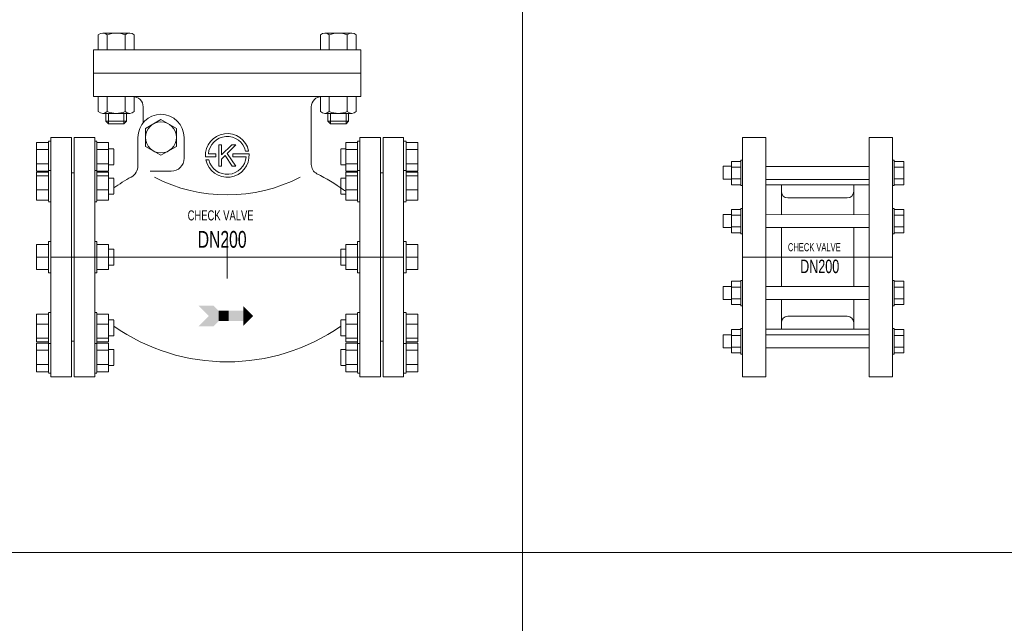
# Model space of a CAD drawing. Header units: millimetres. Extents: x 2339 to 23224, y 1509 to 18979.
# Tile 11 of 124: x 6341 to 8009, y 4089 to 5111. Entities that reach past the tile are written whole.
import ezdxf

# ---------------------------------------------------------------- set-up
doc = ezdxf.new("R2010")
doc.units = ezdxf.units.MM
doc.set_wipeout_variables(frame=1)
doc.layers.get('0').update_dxf_attribs({"lineweight": 0})
doc.styles.add('DISOCP', font='disocp.shx', dxfattribs={"width": 0.6})

# ---------------------------------------------------------------- blocks, each defined once
blk = doc.blocks.new('*U159')
blk.add_wipeout([(-102.5, -92.5), (-136.36, -92.5), (-136.36, -89.62), (-138.31, -89.62), (-138.31, -88.63), (-147.4, -88.63), (-147.4, -44.09), (-138.31, -44.09), (-138.31, -42.72), (-136.36, -42.72), (-136.36, -12.09), (-138.31, -12.09), (-138.31, -9.62), (-147.4, -9.62), (-147.4, 9.62), (-138.31, 9.62), (-138.31, 12.09), (-136.36, 12.09), (-136.36, 42.72), (-138.31, 42.72), (-138.31, 44.09), (-147.4, 44.09), (-147.4, 88.63), (-138.31, 88.63), (-138.31, 89.62), (-136.36, 89.62), (-136.36, 92.5), (-102.5, 92.5), (-102.5, 89.62), (-100.76, 89.62), (-100.76, 88.63), (-91.75, 88.63), (-91.75, 83.7), (-87.81, 83.7), (-87.81, 53.38), (-72.26, 63.28), (-69.11, 70.58), (-68.46, 97.26), (-65, 103.89), (-65, 116.05), (-72, 124.05), (-72, 112.41), (-75.46, 111.05), (-77.86, 105.05), (-91.86, 103.05), (-93.86, 105.05), (-93.86, 111.05), (-99.71, 112.41), (-99.71, 124.05), (-103.36, 124.05), (-103.36, 160.05), (-99.71, 160.05), (-99.71, 171.69), (-96.25, 173.05), (-75.46, 173.05), (-72, 171.69), (-72, 160.05), (72, 160.05), (72, 171.69), (75.46, 173.05), (96.25, 173.05), (99.71, 171.69), (99.71, 160.05), (103.36, 160.05), (103.36, 124.05), (99.71, 124.05), (99.71, 112.41), (96.25, 111.05), (93.86, 111.05), (93.86, 105.05), (91.86, 103.05), (79.86, 103.05), (77.86, 105.05), (77.86, 111.05), (74.32, 111.18), (72, 112.41), (72, 123.99), (69.02, 122.99), (66.64, 120.91), (65.5, 118.83), (65, 116.05), (65, 71.55), (66.18, 67.36), (69.38, 64.41), (87.81, 53.38), (87.81, 61), (91.75, 61), (91.75, 71.35), (87.81, 71.56), (87.81, 83.7), (91.75, 83.7), (91.75, 88.63), (100.76, 89.62), (102.5, 92.5), (136.36, 92.5), (138.31, 88.63), (147.4, 88.63), (147.4, 44.09), (138.31, 44.09), (138.31, 42.72), (136.5, 42.72), (136.5, 12.09), (138.31, 11.89), (138.31, 9.62), (147.4, 9.62), (147.4, -9.62), (138.31, -9.62), (138.31, -12.09), (136.36, -12.09), (136.36, -42.72), (138.31, -42.72), (138.31, -44.09), (147.4, -44.09), (147.4, -88.63), (138.31, -89.2), (138.31, -89.62), (136.36, -89.62), (136.36, -92.5), (102.5, -92.5), (102.64, -89.62), (100.76, -89.62), (100.76, -88.63), (91.75, -88.63), (91.75, -83.7), (87.81, -83.49), (87.81, -71.35), (91.75, -71.35), (91.75, -61), (87.81, -60.79), (87.81, -53.38), (73.72, -62.13), (57.34, -69.88), (38.84, -76), (15.88, -80.18), (-7.67, -80.81), (-24.49, -79.03), (-41.18, -75.37), (-57.23, -69.93), (-71.96, -63.08), (-81.48, -57.57), (-87.81, -53.38), (-87.81, -60.79), (-91.75, -61), (-91.75, -66.42), (-91.75, -71.35), (-87.81, -71.35), (-87.81, -83.7), (-91.75, -83.7), (-91.75, -88.63), (-100.76, -88.63), (-100.76, -89.62), (-102.64, -89.62)])
for p, q in [((-99.71, 171.69), (-99.71, 160.05)), ((-96.25, 173.05), (-75.46, 173.05)), ((-92.79, 171.69), (-92.79, 160.05)), ((-78.93, 171.69), (-78.93, 160.05)), ((-72, 171.69), (-72, 160.05)), ((72, 171.69), (72, 160.05)), ((96.25, 173.05), (75.46, 173.05)), ((78.93, 171.69), (78.93, 160.05)), ((92.79, 171.69), (92.79, 160.05)), ((99.71, 171.69), (99.71, 160.05)), ((103.36, 160.05), (-103.36, 160.05)), ((-103.36, 142.05), (-103.36, 160.05)), ((-99.71, 160.05), (-72, 160.05)), ((99.71, 160.05), (72, 160.05)), ((103.36, 142.05), (103.36, 160.05)), ((103.36, 142.05), (-103.36, 142.05)), ((-103.36, 142.05), (-103.36, 124.05)), ((103.36, 142.05), (103.36, 124.05)), ((103.36, 124.05), (-103.36, 124.05)), ((-99.71, 112.41), (-99.71, 124.05)), ((-72, 124.05), (-99.71, 124.05)), ((-92.79, 112.41), (-92.79, 124.05)), ((-78.93, 112.41), (-78.93, 124.05)), ((-72, 112.41), (-72, 124.05)), ((72, 112.41), (72, 124.05)), ((72, 124.05), (99.71, 124.05)), ((78.93, 112.41), (78.93, 124.05)), ((92.79, 112.41), (92.79, 124.05)), ((99.71, 112.41), (99.71, 124.05)), ((-65, 116.05), (-65, 103.89)), ((65, 116.05), (65, 71.55)), ((-75.46, 111.05), (-96.25, 111.05)), ((-93.86, 111.05), (-93.86, 105.05)), ((-91.86, 111.05), (-91.86, 103.05)), ((-79.86, 111.05), (-79.86, 103.05)), ((-77.86, 111.05), (-77.86, 105.05)), ((75.46, 111.05), (96.25, 111.05)), ((77.86, 111.05), (77.86, 105.05)), ((79.86, 111.05), (79.86, 103.05)), ((91.86, 111.05), (91.86, 103.05)), ((93.86, 111.05), (93.86, 105.05)), ((-93.86, 105.05), (-77.86, 105.05)), ((-93.86, 105.05), (-91.86, 103.05)), ((-91.86, 103.05), (-79.86, 103.05)), ((-79.86, 103.05), (-77.86, 105.05)), ((-51.25, 106.36), (-63.25, 99.43)), ((-63.25, 99.43), (-63.25, 85.57)), ((-39.25, 99.43), (-51.25, 106.36)), ((-39.25, 85.57), (-39.25, 99.43)), ((79.86, 103.05), (77.86, 105.05)), ((93.86, 105.05), (77.86, 105.05)), ((91.86, 103.05), (79.86, 103.05)), ((93.86, 105.05), (91.86, 103.05)), ((-136.36, 92.5), (-120.5, 92.5)), ((-136.36, 92.5), (-136.36, -92.5)), ((-120.5, 92.5), (-120.5, -92.5)), ((-118.5, 92.5), (-102.5, 92.5)), ((-118.5, 92.5), (-118.5, -92.5)), ((-102.5, 92.5), (-102.5, -92.5)), ((-69.11, 92.5), (-69.11, 70.58)), ((-33.39, 92.5), (-33.39, 76.33)), ((118.5, 92.5), (102.5, 92.5)), ((102.5, 92.5), (102.5, -92.5)), ((118.5, 92.5), (118.5, -92.5)), ((136.36, 92.5), (120.5, 92.5)), ((120.5, 92.5), (120.5, -92.5)), ((136.36, 92.5), (136.36, -92.5)), ((-147.4, 83.08), (-147.4, 88.63)), ((-147.4, 88.63), (-138.31, 88.63)), ((-136.5, 89.62), (-138.31, 89.62)), ((-138.31, 77.52), (-138.31, 89.2)), ((-100.76, 89.62), (-102.64, 89.62)), ((-100.76, 89.2), (-100.76, 77.52)), ((-100.76, 88.63), (-91.75, 88.63)), ((-91.75, 88.63), (-91.75, 83.08)), ((-63.25, 85.57), (-51.25, 78.64)), ((-51.25, 78.64), (-39.25, 85.57)), ((-6.63, 70.37), (-6.63, 86.79)), ((-6.63, 86.79), (-6.63, 86.79)), ((-6.63, 86.79), (-4.38, 86.79)), ((3.46, 86.79), (-4.38, 78.95)), ((-4.38, 86.79), (-4.38, 78.95)), ((6.64, 86.79), (-0.12, 80.03)), ((3.45, 86.79), (6.64, 86.79)), ((91.75, 88.63), (91.75, 83.08)), ((100.76, 88.63), (91.75, 88.63)), ((100.76, 89.62), (102.64, 89.62)), ((100.76, 89.2), (100.76, 77.52)), ((136.5, 89.62), (138.31, 89.62)), ((138.31, 77.52), (138.31, 89.2)), ((147.4, 88.63), (138.31, 88.63)), ((147.4, 83.08), (147.4, 88.63)), ((-147.4, 71.97), (-147.4, 83.08)), ((-147.4, 83.08), (-138.31, 83.08)), ((-138.31, 66.4), (-138.31, 77.52)), ((-100.76, 83.08), (-91.75, 83.08)), ((-100.76, 77.52), (-100.76, 66.4)), ((-87.81, 83.7), (-91.75, 83.7)), ((-91.75, 83.08), (-91.75, 71.97)), ((-87.81, 83.49), (-87.81, 77.52)), ((-87.81, 77.52), (-87.81, 71.56)), ((-8.88, 77.45), (-16.84, 77.45)), ((-8.88, 79.7), (-14.58, 79.7)), ((-8.88, 77.45), (-8.88, 79.7)), ((-1.74, 78.41), (-4.38, 75.77)), ((3.89, 70.37), (-1.74, 78.41)), ((6.64, 70.37), (-0.12, 80.03)), ((16.84, 79.7), (4.43, 79.7)), ((4.43, 77.45), (4.43, 79.7)), ((14.58, 77.45), (4.43, 77.45)), ((16.53, 81.95), (14.23, 81.95)), ((87.81, 83.7), (91.75, 83.7)), ((87.81, 83.49), (87.81, 77.52)), ((87.81, 77.52), (87.81, 71.56)), ((91.75, 83.08), (91.75, 71.97)), ((100.76, 83.08), (91.75, 83.08)), ((100.76, 77.52), (100.76, 66.4)), ((147.4, 83.08), (138.31, 83.08)), ((138.31, 66.4), (138.31, 77.52)), ((147.4, 71.97), (147.4, 83.08)), ((-147.4, 66.42), (-147.4, 71.97)), ((-147.4, 71.97), (-138.31, 71.97)), ((-100.76, 71.97), (-91.75, 71.97)), ((-91.75, 71.97), (-91.75, 66.42)), ((-91.75, 71.35), (-87.81, 71.35)), ((-14.23, 75.2), (-16.53, 75.2)), ((-6.63, 70.37), (-4.38, 70.37)), ((-4.38, 75.77), (-4.38, 70.37)), ((3.89, 70.37), (6.64, 70.37)), ((91.75, 71.35), (87.81, 71.35)), ((91.75, 71.97), (91.75, 66.42)), ((100.76, 71.97), (91.75, 71.97)), ((147.4, 71.97), (138.31, 71.97)), ((147.4, 66.42), (147.4, 71.97)), ((-147.4, 66.42), (-138.31, 66.42)), ((-147.4, 62.67), (-147.4, 65.55)), ((-147.4, 65.55), (-138.31, 65.55)), ((-147.4, 51.94), (-147.4, 62.67)), ((-147.4, 62.67), (-138.31, 62.67)), ((-136.5, 66.91), (-138.31, 66.91)), ((-138.31, 46.27), (-138.31, 66.5)), ((-120.5, 65), (-118.5, 65)), ((-120.5, 65), (-120.5, -65)), ((-100.76, 66.91), (-102.64, 66.91)), ((-100.76, 66.5), (-100.76, 46.27)), ((-100.76, 66.42), (-91.75, 66.42)), ((-100.76, 65.55), (-91.75, 65.55)), ((-100.76, 62.67), (-91.75, 62.67)), ((-91.75, 65.55), (-91.75, 62.67)), ((-91.75, 62.67), (-91.75, 51.94)), ((-87.81, 61), (-91.75, 61)), ((-87.81, 61), (-91.75, 61)), ((-59.6, 66.33), (-43.39, 66.33)), ((87.81, 61), (91.75, 61)), ((87.81, 61), (91.75, 61)), ((100.76, 66.42), (91.75, 66.42)), ((91.75, 65.55), (91.75, 62.67)), ((100.76, 65.55), (91.75, 65.55)), ((91.75, 62.67), (91.75, 51.94)), ((100.76, 62.67), (91.75, 62.67)), ((100.76, 66.91), (102.64, 66.91)), ((100.76, 66.5), (100.76, 46.27)), ((120.5, 65), (118.5, 65)), ((120.5, 65), (120.5, -65)), ((136.5, 66.91), (138.31, 66.91)), ((138.31, 46.27), (138.31, 66.5)), ((147.4, 66.42), (138.31, 66.42)), ((147.4, 65.55), (138.31, 65.55)), ((147.4, 62.67), (138.31, 62.67)), ((147.4, 62.67), (147.4, 65.55)), ((147.4, 51.94), (147.4, 62.67)), ((-87.81, 60.79), (-87.81, 60.79)), ((-87.81, 60.79), (-87.81, 50.45)), ((87.81, 60.79), (87.81, 60.79)), ((87.81, 60.79), (87.81, 50.45)), ((-147.4, 44.09), (-147.4, 51.94)), ((-147.4, 51.94), (-138.31, 51.94)), ((-138.31, 43.14), (-138.31, 46.27)), ((-100.76, 51.94), (-91.75, 51.94)), ((-100.76, 46.27), (-100.76, 43.14)), ((-91.75, 51.94), (-91.75, 44.09)), ((-91.75, 48.64), (-87.81, 48.64)), ((-87.81, 50.45), (-87.81, 48.85)), ((87.81, 50.45), (87.81, 48.85)), ((91.75, 48.64), (87.81, 48.64)), ((91.75, 51.94), (91.75, 44.09)), ((100.76, 51.94), (91.75, 51.94)), ((100.76, 46.27), (100.76, 43.14)), ((147.4, 51.94), (138.31, 51.94)), ((138.31, 43.14), (138.31, 46.27)), ((147.4, 44.09), (147.4, 51.94)), ((-147.4, 44.09), (-138.31, 44.09)), ((-138.31, 42.72), (-136.5, 42.72)), ((-102.64, 42.72), (-100.76, 42.72)), ((-100.76, 44.09), (-91.75, 44.09)), ((100.76, 44.09), (91.75, 44.09)), ((102.64, 42.72), (100.76, 42.72)), ((138.31, 42.72), (136.5, 42.72)), ((147.4, 44.09), (138.31, 44.09)), ((0, -16.46), (0, 16.46)), ((-147.4, 0), (-147.4, 9.62)), ((-147.4, 9.62), (-138.31, 9.62)), ((-136.5, 12.09), (-138.31, 12.09)), ((-138.31, -12.09), (-138.31, 12.09)), ((-138.31, 12.09), (-138.31, 11.68)), ((-100.76, 12.09), (-102.64, 12.09)), ((-100.76, 11.68), (-100.76, 12.09)), ((-100.76, 12.09), (-100.76, -12.09)), ((-100.76, 9.62), (-91.75, 9.62)), ((-91.75, 9.62), (-91.75, 0)), ((91.75, 9.62), (91.75, 0)), ((100.76, 9.62), (91.75, 9.62)), ((100.76, 12.09), (102.64, 12.09)), ((100.76, 11.68), (100.76, 12.09)), ((100.76, 12.09), (100.76, -12.09)), ((136.5, 12.09), (138.31, 12.09)), ((138.31, -12.09), (138.31, 12.09)), ((138.31, 12.09), (138.31, 11.68)), ((147.4, 9.62), (138.31, 9.62)), ((147.4, 0), (147.4, 9.62)), ((-136.36, 0), (136.36, 0)), ((-87.81, 6.18), (-91.75, 6.18)), ((-87.81, 5.97), (-87.81, 6.18)), ((-87.81, 6.18), (-87.81, -6.18)), ((87.81, 6.18), (91.75, 6.18)), ((87.81, 5.97), (87.81, 6.18)), ((87.81, 6.18), (87.81, -6.18)), ((-147.4, -9.62), (-147.4, 0)), ((-147.4, 0), (-138.31, 0)), ((-100.76, 0), (-91.75, 0)), ((-91.75, 0), (-91.75, -9.62)), ((-91.75, -6.18), (-87.81, -6.18)), ((-87.81, -6.18), (-87.81, -5.97)), ((87.81, -6.18), (87.81, -5.97)), ((91.75, -6.18), (87.81, -6.18)), ((91.75, 0), (91.75, -9.62)), ((100.76, 0), (91.75, 0)), ((147.4, 0), (138.31, 0)), ((147.4, -9.62), (147.4, 0)), ((-147.4, -9.62), (-138.31, -9.62)), ((-138.31, -11.68), (-138.31, -12.09)), ((-138.31, -12.09), (-136.5, -12.09)), ((-102.64, -12.09), (-100.76, -12.09)), ((-100.76, -9.62), (-91.75, -9.62)), ((-100.76, -12.09), (-100.76, -11.68)), ((100.76, -9.62), (91.75, -9.62)), ((100.76, -12.09), (100.76, -11.68)), ((102.64, -12.09), (100.76, -12.09)), ((138.31, -12.09), (136.5, -12.09)), ((147.4, -9.62), (138.31, -9.62)), ((138.31, -11.68), (138.31, -12.09)), ((-147.4, -51.94), (-147.4, -44.09)), ((-138.31, -44.09), (-147.4, -44.09)), ((-136.5, -42.72), (-138.31, -42.72)), ((-138.31, -46.27), (-138.31, -43.14)), ((-100.76, -42.72), (-102.64, -42.72)), ((-100.76, -43.14), (-100.76, -46.27)), ((-91.75, -44.09), (-100.76, -44.09)), ((-91.75, -44.09), (-91.75, -51.94)), ((91.75, -44.09), (91.75, -51.94)), ((91.75, -44.09), (100.76, -44.09)), ((100.76, -42.72), (102.64, -42.72)), ((100.76, -43.14), (100.76, -46.27)), ((136.5, -42.72), (138.31, -42.72)), ((138.31, -46.27), (138.31, -43.14)), ((138.31, -44.09), (147.4, -44.09)), ((147.4, -51.94), (147.4, -44.09)), ((-147.4, -62.67), (-147.4, -51.94)), ((-147.4, -51.94), (-138.31, -51.94)), ((-138.31, -66.5), (-138.31, -46.27)), ((-100.76, -46.27), (-100.76, -66.5)), ((-100.76, -51.94), (-91.75, -51.94)), ((-87.81, -48.64), (-91.75, -48.64)), ((-91.75, -51.94), (-91.75, -62.67)), ((-87.81, -48.85), (-87.81, -50.45)), ((-87.81, -50.45), (-87.81, -60.79)), ((87.81, -48.64), (91.75, -48.64)), ((87.81, -48.85), (87.81, -50.45)), ((87.81, -50.45), (87.81, -60.79)), ((91.75, -51.94), (91.75, -62.67)), ((100.76, -51.94), (91.75, -51.94)), ((100.76, -46.27), (100.76, -66.5)), ((138.31, -66.5), (138.31, -46.27)), ((147.4, -51.94), (138.31, -51.94)), ((147.4, -62.67), (147.4, -51.94)), ((-87.81, -60.79), (-87.81, -60.79)), ((87.81, -60.79), (87.81, -60.79)), ((-147.4, -65.55), (-147.4, -62.67)), ((-147.4, -62.67), (-138.31, -62.67)), ((-147.4, -65.55), (-138.31, -65.55)), ((-147.4, -71.97), (-147.4, -66.42)), ((-147.4, -66.42), (-138.31, -66.42)), ((-138.31, -77.52), (-138.31, -66.4)), ((-138.31, -66.91), (-136.5, -66.91)), ((-120.5, -65), (-118.5, -65)), ((-102.64, -66.91), (-100.76, -66.91)), ((-100.76, -62.67), (-91.75, -62.67)), ((-100.76, -65.55), (-91.75, -65.55)), ((-100.76, -66.4), (-100.76, -77.52)), ((-100.76, -66.42), (-91.75, -66.42)), ((-91.75, -61), (-87.81, -61)), ((-91.75, -61), (-87.81, -61)), ((-91.75, -62.67), (-91.75, -65.55)), ((-91.75, -66.42), (-91.75, -71.97)), ((91.75, -61), (87.81, -61)), ((91.75, -61), (87.81, -61)), ((91.75, -62.67), (91.75, -65.55)), ((100.76, -62.67), (91.75, -62.67)), ((100.76, -65.55), (91.75, -65.55)), ((91.75, -66.42), (91.75, -71.97)), ((100.76, -66.42), (91.75, -66.42)), ((100.76, -66.4), (100.76, -77.52)), ((102.64, -66.91), (100.76, -66.91)), ((120.5, -65), (118.5, -65)), ((138.31, -66.91), (136.5, -66.91)), ((147.4, -62.67), (138.31, -62.67)), ((147.4, -65.55), (138.31, -65.55)), ((138.31, -77.52), (138.31, -66.4)), ((147.4, -66.42), (138.31, -66.42)), ((147.4, -65.55), (147.4, -62.67)), ((147.4, -71.97), (147.4, -66.42)), ((-147.4, -83.08), (-147.4, -71.97)), ((-138.31, -71.97), (-147.4, -71.97)), ((-91.75, -71.97), (-100.76, -71.97)), ((-87.81, -71.35), (-91.75, -71.35)), ((-91.75, -71.97), (-91.75, -83.08)), ((-87.81, -71.56), (-87.81, -77.52)), ((87.81, -71.35), (91.75, -71.35)), ((87.81, -71.56), (87.81, -77.52)), ((91.75, -71.97), (91.75, -83.08)), ((91.75, -71.97), (100.76, -71.97)), ((138.31, -71.97), (147.4, -71.97)), ((147.4, -83.08), (147.4, -71.97)), ((-147.4, -88.63), (-147.4, -83.08)), ((-147.4, -83.08), (-138.31, -83.08)), ((-138.31, -89.2), (-138.31, -77.52)), ((-100.76, -77.52), (-100.76, -89.2)), ((-100.76, -83.08), (-91.75, -83.08)), ((-91.75, -83.08), (-91.75, -88.63)), ((-91.75, -83.7), (-87.81, -83.7)), ((-87.81, -77.52), (-87.81, -83.49)), ((87.81, -77.52), (87.81, -83.49)), ((91.75, -83.7), (87.81, -83.7)), ((91.75, -83.08), (91.75, -88.63)), ((100.76, -83.08), (91.75, -83.08)), ((100.76, -77.52), (100.76, -89.2)), ((138.31, -89.2), (138.31, -77.52)), ((147.4, -83.08), (138.31, -83.08)), ((147.4, -88.63), (147.4, -83.08)), ((-147.4, -88.63), (-138.31, -88.63)), ((-138.31, -89.62), (-136.5, -89.62)), ((-102.64, -89.62), (-100.76, -89.62)), ((-100.76, -88.63), (-91.75, -88.63)), ((100.76, -88.63), (91.75, -88.63)), ((102.64, -89.62), (100.76, -89.62)), ((138.31, -89.62), (136.5, -89.62)), ((147.4, -88.63), (138.31, -88.63)), ((-120.5, -92.5), (-136.36, -92.5)), ((-118.5, -92.5), (-102.5, -92.5)), ((118.5, -92.5), (102.5, -92.5)), ((120.5, -92.5), (136.36, -92.5))]:
    blk.add_line(p, q)
blk.add_circle((-51.25, 92.5), 12)
for centre, radius, start, end in [((-96.25, 167.96), 5.09, 47.11671, 132.88329), ((-85.86, 154.73), 18.32, 67.78069, 112.21931), ((-75.46, 167.96), 5.09, 47.11671, 132.88329), ((75.46, 167.96), 5.09, 47.11671, 132.88329), ((85.86, 154.73), 18.32, 67.78069, 112.21931), ((96.25, 167.96), 5.09, 47.11671, 132.88329), ((-73, 116.05), 8, 0, 90), ((73, 116.05), 8, 90, 180), ((-96.25, 116.14), 5.09, 227.11671, 312.88329), ((-85.86, 129.37), 18.32, 247.78069, 292.21931), ((-75.46, 116.14), 5.09, 227.11671, 312.88329), ((-51.25, 92.5), 17.86, 0, 180), ((75.46, 116.14), 5.09, 227.11671, 312.88329), ((85.86, 129.37), 18.32, 247.78069, 292.21931), ((96.25, 116.14), 5.09, 227.11671, 312.88329), ((0, 78.58), 16.88, 11.53696, 183.82255), ((0, 78.58), 14.62, 13.34236, 175.58827), ((-43.39, 76.33), 10, 270, 0), ((0, 78.58), 16.88, 191.53696, 3.82255), ((0, 78.58), 14.62, 193.34236, 355.58827), ((-79.11, 70.58), 10, 298.95243, 0), ((73, 71.55), 8, 180, 243.11181), ((0, -72.41), 153.41, 118.95243, 124.91606), ((0, 171.58), 123.52, 242.88859, 297.11141), ((0, -72.41), 153.41, 54.16535, 63.11181), ((94.5, 58.45), 8, 234.16535, 248.77084), ((0, 72.41), 153.41, 235.08394, 304.91606)]:
    blk.add_arc(centre, radius, start, end)
for points in [[(-22.23, -37.53), (-10.73, -37.53), (-14.23, -45.53), (-2.73, -45.53)], [(12.52, -38.03), (12.52, -38.03), (12.52, -45.53), (20.02, -45.53)], [(-14.23, -45.53), (-2.73, -45.53), (-22.23, -53.53), (-10.73, -53.53)], [(-6.73, -41.53), (1.02, -41.53), (-6.73, -49.53), (1.02, -49.53)], [(1.02, -41.53), (12.52, -41.53), (1.02, -45.53), (12.52, -45.53)], [(1.02, -49.53), (12.52, -49.53), (1.02, -45.53), (12.52, -45.53)], [(12.52, -53.03), (12.52, -53.03), (12.52, -45.53), (20.02, -45.53)]]:
    blk.add_solid(points)
at = {"style": 'DISOCP', "width": 0.7}
for s, height, p in [('CHECK VALVE', 7.7741, (-30.62, 28.31)), ('DN200', 12.957, (-22.83, 7.2))]:
    blk.add_text(s, height=height, dxfattribs=at).set_placement(p)
blk = doc.blocks.new('*U175')
blk.add_wipeout([(-40, -92.5), (-58, -92.5), (-58, -74.95), (-59.35, -74.95), (-59.35, -73.95), (-66.66, -73.95), (-66.66, -70.15), (-72.89, -70.15), (-72.89, -60.13), (-66.66, -60.13), (-66.66, -55.94), (-59.35, -55.94), (-59.35, -55.34), (-58, -55.34), (-58, -37.65), (-59.35, -37.65), (-59.35, -36.65), (-66.66, -36.65), (-66.66, -32.85), (-72.89, -32.85), (-72.89, -22.83), (-66.66, -22.83), (-66.66, -18.64), (-59.35, -18.64), (-59.35, -18.04), (-58, -18.04), (-58, 18.04), (-59.35, 18.04), (-59.35, 18.64), (-66.66, 18.64), (-66.66, 22.83), (-72.89, 22.83), (-72.89, 32.85), (-66.66, 32.85), (-66.66, 36.65), (-59.35, 36.65), (-59.35, 37.65), (-58, 37.65), (-58, 55.34), (-59.35, 55.34), (-59.35, 55.94), (-66.66, 55.94), (-66.66, 60.13), (-72.89, 60.14), (-72.89, 70.15), (-66.66, 70.15), (-66.66, 73.95), (-59.35, 73.95), (-59.35, 74.95), (-58, 74.95), (-58, 92.5), (-40, 92.5), (-40, 70.09), (40, 70.09), (40, 92.5), (58, 92.5), (58, 74.95), (59.35, 74.95), (59.35, 73.95), (66.66, 73.95), (66.66, 55.94), (59.35, 55.94), (59.35, 55.34), (58, 55.34), (58, 37.65), (59.35, 37.65), (59.35, 36.65), (66.66, 36.65), (66.66, 18.64), (59.35, 18.64), (59.35, 18.04), (58, 18.04), (58, -18.04), (59.35, -18.04), (59.35, -18.64), (66.66, -18.64), (66.66, -36.65), (59.35, -36.65), (59.35, -37.65), (58, -37.65), (58, -55.34), (59.35, -55.34), (59.35, -55.94), (66.66, -55.94), (66.66, -73.95), (59.35, -73.95), (59.35, -74.95), (58, -74.95), (58, -92.5), (40, -92.5), (40, -70.04), (-40, -70.09)])
for p, q in [((-66.66, 70.15), (-72.89, 70.15)), ((-72.89, 65.23), (-72.89, 70.15)), ((-66.66, 69.58), (-66.66, 73.95)), ((-66.66, 73.95), (-59.35, 73.95)), ((-66.66, 55.94), (-66.66, 69.58)), ((-66.66, 69.58), (-59.35, 69.58)), ((-58, 74.95), (-59.35, 74.95)), ((-59.35, 65.32), (-59.35, 74.95)), ((40, 70.04), (-40, 70.09)), ((58, 74.95), (59.35, 74.95)), ((59.35, 65.32), (59.35, 74.95)), ((66.66, 73.95), (59.35, 73.95)), ((66.66, 69.58), (59.35, 69.58)), ((66.66, 69.58), (66.66, 73.95)), ((66.66, 55.94), (66.66, 69.58)), ((-72.89, 60.14), (-72.89, 65.23)), ((-59.35, 55.34), (-59.35, 65.32)), ((59.35, 55.34), (59.35, 65.32)), ((-72.89, 60.13), (-66.66, 60.13)), ((-66.66, 60.58), (-59.35, 60.58)), ((-66.66, 55.94), (-59.35, 55.94)), ((-59.35, 55.34), (-58, 55.34)), ((-40, 60.07), (40, 60.02)), ((-40, 55.7), (40, 55.7)), ((-28, 32.78), (-28, 55.7)), ((28, 32.74), (28, 55.7)), ((59.35, 55.34), (58, 55.34)), ((66.66, 60.58), (59.35, 60.58)), ((66.66, 55.94), (59.35, 55.94)), ((-23, 45.7), (23, 45.7)), ((-66.66, 32.85), (-72.89, 32.85)), ((-72.89, 27.93), (-72.89, 32.85)), ((-66.66, 32.28), (-66.66, 36.65)), ((-66.66, 36.65), (-59.35, 36.65)), ((-66.66, 18.64), (-66.66, 32.28)), ((-66.66, 32.28), (-59.35, 32.28)), ((-58, 37.65), (-59.35, 37.65)), ((-59.35, 28.01), (-59.35, 37.65)), ((40, 32.74), (-40, 32.79)), ((58, 37.65), (59.35, 37.65)), ((59.35, 28.01), (59.35, 37.65)), ((66.66, 36.65), (59.35, 36.65)), ((66.66, 32.28), (59.35, 32.28)), ((66.66, 32.28), (66.66, 36.65)), ((66.66, 18.64), (66.66, 32.28)), ((-72.89, 22.83), (-72.89, 27.93)), ((-66.66, 23.28), (-59.35, 23.28)), ((-59.35, 18.04), (-59.35, 28.01)), ((59.35, 18.04), (59.35, 28.01)), ((66.66, 23.28), (59.35, 23.28)), ((-72.89, 22.83), (-66.66, 22.83)), ((-66.66, 18.64), (-59.35, 18.64)), ((-59.35, 18.04), (-58, 18.04)), ((-40, 22.77), (40, 22.72)), ((-28, -22.76), (-28, 22.76)), ((28, -22.72), (28, 22.72)), ((59.35, 18.04), (58, 18.04)), ((66.66, 18.64), (59.35, 18.64)), ((-58, 0), (58, 0)), ((-72.89, -22.83), (-66.66, -22.83)), ((-72.89, -22.83), (-72.89, -27.93)), ((-66.66, -18.64), (-66.66, -32.28)), ((-66.66, -18.64), (-59.35, -18.64)), ((-59.35, -18.04), (-58, -18.04)), ((-59.35, -18.04), (-59.35, -28.01)), ((-40, -22.77), (40, -22.72)), ((59.35, -18.04), (58, -18.04)), ((59.35, -18.04), (59.35, -28.01)), ((66.66, -18.64), (59.35, -18.64)), ((66.66, -18.64), (66.66, -32.28)), ((-72.89, -27.93), (-72.89, -32.85)), ((-66.66, -23.28), (-59.35, -23.28)), ((-59.35, -28.01), (-59.35, -37.65)), ((66.66, -23.28), (59.35, -23.28)), ((59.35, -28.01), (59.35, -37.65)), ((-66.66, -32.85), (-72.89, -32.85)), ((-66.66, -32.28), (-66.66, -36.65)), ((-66.66, -32.28), (-59.35, -32.28)), ((-66.66, -36.65), (-59.35, -36.65)), ((-58, -37.65), (-59.35, -37.65)), ((40, -32.74), (-40, -32.79)), ((-28, -55.7), (-28, -32.78)), ((28, -55.7), (28, -32.74)), ((58, -37.65), (59.35, -37.65)), ((66.66, -32.28), (59.35, -32.28)), ((66.66, -36.65), (59.35, -36.65)), ((66.66, -32.28), (66.66, -36.65)), ((-23, -45.7), (23, -45.7)), ((-72.89, -60.13), (-66.66, -60.13)), ((-72.89, -60.14), (-72.89, -65.23)), ((-66.66, -55.94), (-66.66, -69.58)), ((-66.66, -55.94), (-59.35, -55.94)), ((-66.66, -60.58), (-59.35, -60.58)), ((-59.35, -55.34), (-58, -55.34)), ((-59.35, -55.34), (-59.35, -65.32)), ((-40, -55.7), (40, -55.7)), ((-40, -60.07), (40, -60.02)), ((59.35, -55.34), (58, -55.34)), ((59.35, -55.34), (59.35, -65.32)), ((66.66, -55.94), (59.35, -55.94)), ((66.66, -60.58), (59.35, -60.58)), ((66.66, -55.94), (66.66, -69.58)), ((-72.89, -65.23), (-72.89, -70.15)), ((-59.35, -65.32), (-59.35, -74.95)), ((59.35, -65.32), (59.35, -74.95)), ((-66.66, -70.15), (-72.89, -70.15)), ((-66.66, -69.58), (-66.66, -73.95)), ((-66.66, -69.58), (-59.35, -69.58)), ((-66.66, -73.95), (-59.35, -73.95)), ((-58, -74.95), (-59.35, -74.95)), ((40, -70.04), (-40, -70.09)), ((58, -74.95), (59.35, -74.95)), ((66.66, -69.58), (59.35, -69.58)), ((66.66, -73.95), (59.35, -73.95)), ((66.66, -69.58), (66.66, -73.95))]:
    blk.add_line(p, q)
for points in [[(-58, 92.5), (-40, 92.5), (-40, -92.5), (-58, -92.5)], [(40, 92.5), (58, 92.5), (58, -92.5), (40, -92.5)]]:
    blk.add_lwpolyline(points, close=True)
for centre, start, end in [((-23, 50.7), 180, 270), ((23, 50.7), 270, 0), ((-23, -50.7), 90, 180), ((23, -50.7), 0, 90)]:
    blk.add_arc(centre, 5, start, end)
at = {"style": 'DISOCP', "width": 0.7}
for s, height, p in [('CHECK VALVE', 6.2193, (-22.91, 4.52)), ('DN200', 10.365, (-13.46, -12.37))]:
    blk.add_text(s, height=height, dxfattribs=at).set_placement(p)

msp = doc.modelspace()

# ---------------------------------------------------------------- linework, layer by layer
for p, q in [((7193.1, 1508.9), (7193.1, 16868.4)), ((2339.1, 4208.9), (19193.1, 4208.9))]:
    msp.add_line(p, q)

# ---------------------------------------------------------------- block references
for name, p, xscale, yscale, zscale in [('*U159', (6693.1, 4708.9), 2.190611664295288, 2.190611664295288, 2.190611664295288), ('*U175', (7693.1, 4708.9), 2.190611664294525, 2.190611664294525, 2.190611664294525)]:
    msp.add_blockref(name, p, dxfattribs=dict(xscale=xscale, yscale=yscale, zscale=zscale))

doc.saveas('drawing.dxf')
